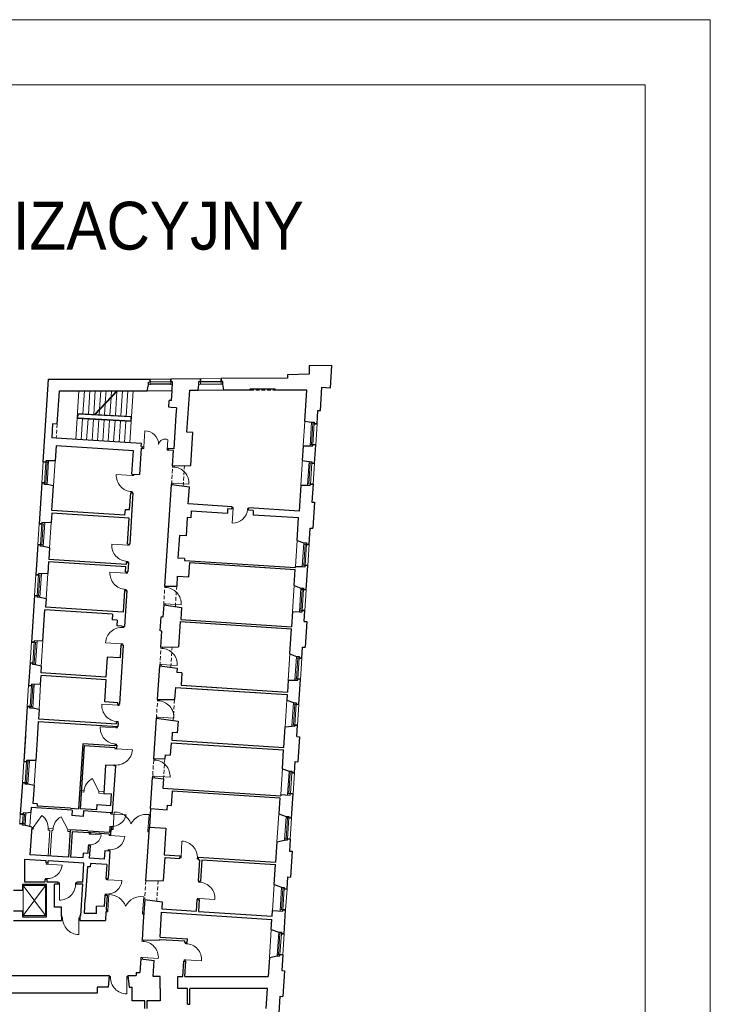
# Model space of a CAD drawing. Header units: centimetres. Extents: x 690840 to 714026, y 27673 to 40762.
# Tile 56 of 162: x 700027 to 700212, y 32483 to 32747. Entities that reach past the tile are written whole.
import ezdxf

# ---------------------------------------------------------------- set-up
doc = ezdxf.new("R2010")
doc.units = ezdxf.units.CM
doc.linetypes.add('DASHED', pattern=[19.05, 12.7, -6.35])
for name, color, linetype, lineweight in [('Drzwi i okna', 51, 'Continuous', 9), ('Opis', 102, 'Continuous', 9), ('Przekrojowa', 253, 'Continuous', 25), ('Ramka', 255, 'Continuous', 9), ('Widokowa', 140, 'Continuous', 9)]:
    doc.layers.add(name, color=color, linetype=linetype, lineweight=lineweight)
doc.layers.add('Obrys powierzchni', color=50, linetype='Continuous', lineweight=9, plot=False)
doc.styles.add('ARIELCE', font='arial.ttf', dxfattribs={"width": 0.9})

# ---------------------------------------------------------------- blocks, each defined once
blk = doc.blocks.new('zw$2918')
at = {"layer": 'Drzwi i okna', "color": 0}
for p, q in [((3569.7, -430.1), (3574.6, -344.7)), ((3695.7, -447.3), (3698.8, -392.9)), ((3569.1, -439.1), (3562.6, -438.7)), ((3569.7, -430.1), (3563.1, -429.7)), ((3569.7, -430.1), (3569.1, -439.1)), ((3696.2, -438.3), (3695.7, -447.3)), ((3695.7, -447.3), (3702.3, -447.7)), ((3696.2, -438.3), (3702.8, -438.7)), ((3507.5, -583.5), (3422.1, -578)), ((3507.9, -576.5), (3507.5, -583.5)), ((3515.4, -584), (3515.9, -576.8)), ((3723.9, -538.3), (3724.4, -531.7)), ((3732.9, -538.9), (3723.9, -538.3)), ((3731.9, -538.8), (3732.4, -531.6)), ((3731.9, -538.8), (3731.9, -538.8)), ((3506.5, -583.4), (3515.4, -584)), ((3718.3, -625), (3717.9, -631.5)), ((3727.3, -625.6), (3718.3, -625)), ((3725.9, -632.7), (3726.3, -625.6)), ((3726.3, -625.6), (3811.7, -631)), ((3500.9, -670.1), (3509.9, -670.7)), ((3501.9, -670.2), (3501.5, -676.2)), ((3509.9, -670.7), (3509.5, -676.4)), ((4042.2, -762.9), (4048.6, -763.3)), ((4049.1, -755.3), (4042.6, -754.9)), ((4048.9, -758.8), (4044, -838.7)), ((4048.6, -764.3), (4049.1, -755.3)), ((4125.3, -769), (4125.9, -760)), ((4125.4, -768), (4132, -768.4)), ((4125.9, -760), (4132.5, -760.4)), ((3483.3, -957.6), (3398, -952.1)), ((3482.3, -957.6), (3491.3, -958.1)), ((3483.8, -950.6), (3483.3, -957.6)), ((3491.3, -958.1), (3491.8, -950.9)), ((3476.7, -1044.3), (3485.7, -1044.9)), ((3477.7, -1044.3), (3477.3, -1050.3)), ((3485.7, -1044.9), (3485.3, -1050.6)), ((3473.5, -1107.4), (3388.1, -1101.9)), ((3472.5, -1107.3), (3481.4, -1107.9)), ((3473.9, -1100.4), (3473.5, -1107.4)), ((3481.4, -1107.9), (3481.9, -1100.7)), ((3466.9, -1194), (3475.9, -1194.6)), ((3467.9, -1194.1), (3467.5, -1200.1)), ((3475.9, -1194.6), (3475.5, -1200.3)), ((3682.3, -1184), (3682.7, -1177.4)), ((3691.2, -1184.6), (3682.3, -1184)), ((3690.2, -1184.5), (3690.7, -1177.3)), ((3690.2, -1184.5), (3690.2, -1184.5)), ((3676.7, -1270.7), (3676.3, -1277.2)), ((3685.7, -1271.3), (3676.7, -1270.7)), ((3684.2, -1278.3), (3684.7, -1271.2)), ((3684.7, -1271.2), (3770, -1276.7)), ((3454.2, -1398.8), (3463.2, -1399.3)), ((3455.2, -1398.8), (3455.6, -1392.8)), ((3463.2, -1399.3), (3463.6, -1393.3)), ((3449.9, -1485.6), (3364.5, -1480.3)), ((3448.9, -1485.5), (3457.8, -1486.1)), ((3449.4, -1492.6), (3449.9, -1485.6)), ((3457.8, -1486.1), (3457.4, -1493.1)), ((3661.2, -1510.3), (3661.7, -1503.7)), ((3670.2, -1510.9), (3661.2, -1510.3)), ((3669.2, -1510.8), (3669.6, -1504.2)), ((3669.2, -1510.8), (3669.2, -1510.8)), ((3669.6, -1504.2), (3669.6, -1504.2)), ((3655.6, -1597), (3655.2, -1603.5)), ((3664.6, -1597.6), (3655.6, -1597)), ((3663.2, -1604), (3663.6, -1597.5)), ((3663.6, -1597.5), (3748.9, -1603)), ((3642.9, -1791.7), (3643.5, -1785.1)), ((3651.9, -1792.3), (3642.9, -1791.7)), ((3650.9, -1792.2), (3651.4, -1785)), ((3650.9, -1792.2), (3650.9, -1792.2)), ((3651.3, -1785.6), (3651.3, -1785.6)), ((3430.1, -1816), (3344.8, -1810.6)), ((3429.1, -1816), (3438.1, -1816.6)), ((3430.5, -1809), (3430.1, -1816)), ((3438.1, -1816.6), (3438.5, -1809.5)), ((3637.4, -1878.4), (3637, -1884.9)), ((3646.4, -1879), (3637.4, -1878.4)), ((3644.9, -1886), (3645.4, -1879)), ((3645.4, -1879), (3730.7, -1884.4)), ((3421.3, -1936.7), (3336, -1931.2)), ((3420.3, -1936.7), (3429.3, -1937.3)), ((3421.8, -1929.7), (3421.3, -1936.7)), ((3423.5, -1902.7), (3432.5, -1903.3)), ((3424.5, -1902.8), (3424.1, -1908.8)), ((3429.3, -1937.3), (3429.7, -1930.2)), ((3432.5, -1903.3), (3432.1, -1909.3)), ((3414.7, -2023.4), (3423.7, -2024)), ((3415.1, -2048.8), (3415.3, -2044.5)), ((3424, -2049.4), (3415.1, -2048.8)), ((3415.7, -2023.5), (3415.3, -2029.5)), ((3423.3, -2045.1), (3423, -2049.3)), ((3423, -2049.3), (3508.4, -2054.9)), ((3423.7, -2024), (3423.3, -2030)), ((3622.6, -2109.1), (3623, -2102.5)), ((3631.6, -2109.6), (3622.6, -2109.1)), ((3630.6, -2109.6), (3631, -2103)), ((3630.6, -2109.6), (3630.6, -2109.5)), ((3631, -2103), (3631, -2103)), ((3409.4, -2135.5), (3409.1, -2139.3)), ((3418.4, -2136.1), (3409.4, -2135.5)), ((3417.4, -2136), (3417.1, -2139.9)), ((3617, -2195.8), (3616.6, -2202.3)), ((3626, -2196.4), (3617, -2195.8)), ((3624.6, -2202.8), (3625, -2196.3)), ((3625, -2196.3), (3710.3, -2201.8)), ((3390.5, -2398.4), (3390.9, -2391.8)), ((3399.6, -2399), (3390.6, -2398.4)), ((3395, -2398.7), (3474.8, -2403.8)), ((3399.5, -2399), (3399.9, -2392.4)), ((3405.2, -2473.6), (3411.2, -2388.3)), ((3591.8, -2486.9), (3598, -2401.6)), ((3387.1, -2464.9), (3386.7, -2471.4)), ((3396.1, -2465.5), (3387.1, -2464.9)), ((3395.7, -2472), (3396.1, -2465.5)), ((3398.7, -2473.2), (3405.2, -2473.6)), ((3405.3, -2472.6), (3404.7, -2481.6)), ((3276.3, -2506.3), (3276.7, -2499.7)), ((3285.3, -2506.8), (3276.3, -2506.3)), ((3276.3, -2506.3), (3340.7, -2510.4)), ((3285.3, -2506.8), (3285.7, -2500.3)), ((3383.1, -2513.1), (3383.5, -2506.6)), ((3392.1, -2513.7), (3383.2, -2513.2)), ((3387.6, -2513.4), (3467.4, -2518.6)), ((3392.1, -2513.7), (3392.5, -2507.1)), ((3404.7, -2481.6), (3398.2, -2481.2)), ((3591.8, -2485.9), (3591.2, -2494.9)), ((3591.2, -2494.9), (3597.7, -2495.4)), ((3598.2, -2487.4), (3591.8, -2486.9)), ((3272.7, -2563.1), (3272.2, -2569.5)), ((3281.6, -2563.6), (3272.7, -2563.1)), ((3281.2, -2570.1), (3281.6, -2563.6)), ((3769.9, -2629.7), (3773.5, -2544.3)), ((3378.2, -2589.9), (3377.7, -2596.4)), ((3387.1, -2590.5), (3378.2, -2589.9)), ((3386.7, -2597), (3387.1, -2590.5)), ((3769.7, -2634.2), (3763.1, -2633.9)), ((3770.1, -2626.3), (3763.5, -2625.9)), ((3770.2, -2625.3), (3769.7, -2634.2)), ((3857, -2629.9), (3856.5, -2638.9)), ((3856.5, -2638.9), (3863, -2639.3)), ((3863.4, -2631.3), (3856.9, -2630.9)), ((3046.8, -2667.4), (3047.3, -2660.8)), ((3055.9, -2667.9), (3046.9, -2667.4)), ((3051.3, -2667.7), (3131.2, -2672.8)), ((3055.8, -2667.9), (3056.2, -2661.4)), ((3041.9, -2744.1), (3041.5, -2750.6)), ((3050.9, -2744.7), (3041.9, -2744.1)), ((3050.5, -2751.2), (3050.9, -2744.7)), ((3367.7, -2750.6), (3368.1, -2744.1)), ((3376.7, -2751.2), (3377.1, -2744.6)), ((3116.9, -2767.6), (3110.4, -2767.5)), ((3110.4, -2775.5), (3116.9, -2775.6)), ((3116.9, -2775.6), (3116.7, -2861.1)), ((3116.9, -2776.6), (3116.9, -2767.6)), ((3203.8, -2776.7), (3203.8, -2767.7)), ((3203.8, -2767.7), (3210.4, -2767.7)), ((3203.8, -2775.7), (3210.4, -2775.7)), ((3376.7, -2751.2), (3367.7, -2750.6)), ((3372.2, -2750.9), (3452, -2756.1)), ((3863.3, -2763.9), (3863.8, -2757.2)), ((3872.3, -2764.5), (3863.3, -2763.9)), ((3871.3, -2764.4), (3871.7, -2757.7)), ((3362.7, -2827.4), (3362.3, -2833.9)), ((3371.7, -2828), (3362.7, -2827.4)), ((3371.3, -2834.5), (3371.7, -2828)), ((3376.8, -2915.7), (3382.7, -2830.4)), ((3563.4, -2927.7), (3569, -2842.4)), ((3857.8, -2850.7), (3857.4, -2857.1)), ((3866.8, -2851.2), (3857.8, -2850.7)), ((3865.3, -2857.6), (3865.7, -2851.2)), ((3865.7, -2851.2), (3951.1, -2856.6)), ((3134.3, -2954.4), (3128.8, -2954.3)), ((3134.2, -2963.4), (3134.3, -2954.4)), ((3221.1, -2964.2), (3221.2, -2955.2)), ((3221.2, -2955.2), (3227.9, -2955.2)), ((3376.2, -2923.6), (3369.7, -2923.2)), ((3370.2, -2915.3), (3376.7, -2915.7)), ((3376.8, -2914.7), (3376.2, -2923.6)), ((3563.4, -2926.7), (3562.8, -2935.7)), ((3562.8, -2935.7), (3569.3, -2936.1)), ((3569.9, -2928.2), (3563.4, -2927.7)), ((3134.2, -2962.4), (3128.8, -2962.3)), ((3221.2, -2959.2), (3220.4, -3044.7)), ((3227.4, -2963.2), (3221.2, -2963.2)), ((3559.9, -3081.2), (3560.3, -3074.6)), ((3568.8, -3081.8), (3559.9, -3081.2)), ((3567.8, -3081.8), (3568.3, -3075.1)), ((3792, -3093.7), (3792.4, -3087)), ((3800.9, -3094.3), (3792, -3093.7)), ((3800, -3094.2), (3800.4, -3087.5)), ((3554.3, -3168), (3553.9, -3174.5)), ((3563.3, -3168.6), (3554.3, -3168)), ((3561.8, -3175), (3562.3, -3168.5)), ((3562.3, -3168.5), (3647.6, -3174)), ((3786.4, -3180.5), (3786, -3186.9)), ((3795.4, -3181), (3786.4, -3180.5)), ((3794, -3187.4), (3794.4, -3181)), ((3794.4, -3181), (3879.7, -3186.4)), ((3391.1, -3269.2), (3384, -3269.2)), ((3391.1, -3278.2), (3391.1, -3269.2)), ((3478, -3278), (3478, -3269)), ((3478, -3269), (3485, -3269)), ((3391.1, -3277.2), (3383.2, -3277.2)), ((3485.8, -3277), (3478, -3277)), ((3478, -3277), (3478.2, -3362.5))]:
    blk.add_line(p, q, dxfattribs=at)
at = {"layer": 'Drzwi i okna', "color": 0, "ltscale": 1.6}
for p, q in [((3329.2, -2277.6), (3294.8, -2209.1)), ((2976.8, -2470.3), (3022.7, -2406.9)), ((3163, -2482.3), (3125.6, -2413.6))]:
    blk.add_line(p, q, dxfattribs=at)
for centre, radius, start, end in [((3576.9, -416.8), 72.1, 359.2141, 91.852), ((3682.4, -422.3), 33.7, 60.7354, 172.2871), ((3508.7, -583.7), 86.7, 176.193, 267.8036), ((3725.1, -625.3), 86.7, 356.2036, 87.8142), ((3484.5, -957.9), 86.7, 176.193, 267.8036), ((3474.7, -1107.6), 86.7, 176.193, 267.8036), ((3683.4, -1271), 86.7, 356.2036, 87.8142), ((3451.1, -1485.5), 86.7, 84.979, 176.5896), ((3662.4, -1597.3), 86.7, 356.2036, 87.8142), ((3644.1, -1878.7), 86.7, 356.2036, 87.8142), ((3431.3, -1816.3), 86.7, 176.193, 267.8036), ((3422.5, -1937), 86.7, 176.193, 267.8036), ((3421.8, -2049.4), 86.7, 264.7676, 356.3783), ((3623.8, -2196), 86.7, 356.2036, 87.8142), ((3326.4, -2279.7), 77.4, 114.1138, 177.9529), ((2975.9, -2472.7), 80.7, 354.5264, 54.6033), ((3163.5, -2484.8), 80.7, 117.9982, 178.0752), ((3399, -2388.1), 77.4, 264.5446, 348.3084), ((3410.9, -2483.8), 95.4, 20.051, 89.8558), ((3584.7, -2496.1), 95.4, 81.999, 151.8038), ((3283.1, -2505.9), 57.8, 264.0905, 355.5263), ((3770.1, -2631), 86.7, 356.1135, 87.7241), ((3117.1, -2774.3), 86.7, 269.771, 1.3816), ((3864.5, -2850.9), 86.7, 356.2036, 87.8142), ((3382.5, -2925.8), 95.4, 20.4286, 90.2334), ((3556.3, -2937), 95.4, 82.3767, 152.1814), ((3221, -2957.9), 86.7, 177.9873, 269.5979), ((3561, -3168.2), 86.7, 356.2036, 87.8142), ((3793.2, -3180.7), 86.7, 356.2036, 87.8142), ((3477.8, -3275.8), 86.7, 178.61, 270.2206)]:
    blk.add_arc(centre, radius, start, end, dxfattribs=at)
at = {"layer": 'Drzwi i okna', "color": 0}
for centre, radius, start, end in [((3505.8, -661.7), 78.2, 84.6681, 87.9667), ((4047.9, -761), 77.8, 267.1102, 356.4843), ((4126.8, -764.7), 78.2, 174.843, 178.1416), ((3481.7, -1035.8), 78.2, 84.6681, 87.9667), ((3471.9, -1185.6), 78.2, 84.6681, 87.9667), ((3458.1, -1407.8), 78.2, 264.816, 268.1145), ((3428.5, -1894.2), 78.2, 84.6681, 87.9667), ((3419.7, -2014.9), 78.2, 84.6681, 87.9667), ((3414.5, -2127.1), 78.2, 84.6046, 87.9032), ((3482.9, -2482.5), 78.2, 174.3635, 177.6621), ((3389.8, -2512.7), 77.8, 266.3349, 355.7089), ((3513.6, -2484.6), 78.2, 354.1927, 357.4913), ((3283.2, -2485.4), 78.2, 264.6739, 267.9724), ((3388.7, -2512.3), 78.2, 264.6779, 267.9764), ((3778.7, -2630.1), 78.2, 355.2588, 358.5574), ((3053.6, -2667), 77.8, 266.3349, 355.7089), ((3052.5, -2666.5), 78.2, 264.6779, 267.9764), ((3195, -2772.3), 78.2, 178.2461, 181.5447), ((3374.4, -2750.2), 77.8, 266.3349, 355.7089), ((3373.3, -2749.8), 78.2, 264.6779, 267.9764), ((3454.5, -2924), 78.2, 174.7412, 178.0397), ((3485.2, -2926), 78.2, 354.5703, 357.8689), ((3143.1, -2959), 78.2, 357.8242, 1.1228), ((3399.9, -3273.7), 78.2, 358.4469, 1.7455)]:
    blk.add_arc(centre, radius, start, end, dxfattribs=at)
at = {"layer": 'Przekrojowa', "color": 0, "ltscale": 1.6}
for p, q in [((4577.8, 6.7), (4456.8, 3.7)), ((4456.8, 3.7), (4456.8, -41.3)), ((4570.1, -113.3), (4577.8, 6.7)), ((4456.8, -41.3), (4340.8, -44.1)), ((4340.8, -44.1), (4340.8, -62.1)), ((3029.2, -511.4), (3057.8, -68.3)), ((3057.8, -68.3), (3602.8, -67.7)), ((3587.4, -129.3), (3595.3, -97.5)), ((3872.8, -65.6), (3714.8, -66.8)), ((3861.6, -127.2), (3865.2, -95.4)), ((4340.8, -62.1), (3984.8, -64.7)), ((3999.3, -127.1), (3993.3, -94.3)), ((3105.4, -308.9), (3116.9, -130)), ((3116.9, -130), (3587.4, -129.3)), ((3718.4, -181.8), (3721.8, -129.5)), ((3801.1, -351.3), (3815.6, -127.2)), ((3815.6, -127.2), (3861.6, -127.2)), ((4139.3, -127), (3999.3, -127.1)), ((4139.3, -118.9), (4274.3, -118.8)), ((4139.3, -127), (4139.3, -118.9)), ((4274.3, -126.9), (4274.3, -118.8)), ((4443.9, -126.8), (4274.3, -126.9)), ((4433.2, -292.7), (4443.9, -126.8)), ((4517.1, -236.2), (4525.2, -110.4)), ((4525.2, -110.4), (4570.1, -113.3)), ((3703, -217.9), (3705.4, -181)), ((3718.4, -181.8), (3705.4, -181)), ((3716, -218.7), (3703, -217.9)), ((3744.4, -220.6), (3716, -218.7)), ((3741.8, -260.9), (3730.3, -440.5)), ((3744.4, -220.6), (3741.8, -260.9)), ((4498.5, -307.1), (4503.1, -235.3)), ((4503.1, -235.3), (4517.1, -236.2)), ((3080.4, -307.2), (3075.6, -382.1)), ((3105.4, -308.9), (3080.4, -307.2)), ((4433.2, -292.7), (4469.3, -297.5)), ((3833.1, -353.4), (3801.1, -351.3)), ((3821.6, -530.6), (3833.1, -353.4)), ((3100.5, -383.7), (3075.6, -382.1)), ((3556.6, -413.2), (3100.5, -383.7)), ((3555.6, -429.2), (3556.6, -413.2)), ((4484.8, -518.7), (4491.3, -418.9)), ((3099, -424.8), (3093.8, -504.8)), ((3514.1, -451.6), (3099, -424.8)), ((3506, -576.3), (3514.1, -451.6)), ((3555, -438.2), (3546, -578.9)), ((3555, -438.2), (3562.6, -438.7)), ((3555.6, -429.2), (3563.1, -429.7)), ((3562.6, -438.7), (3563.1, -429.7)), ((3702.3, -447.7), (3702.8, -438.7)), ((3729.7, -449.5), (3702.3, -447.7)), ((3730.3, -440.5), (3702.8, -438.7)), ((3724.4, -531.7), (3729.7, -449.5)), ((4424.8, -424.2), (4419.6, -504.3)), ((4424.8, -424), (4461.1, -424.7)), ((3093.8, -504.8), (3059.4, -505.5)), ((4419.6, -504.3), (4455.6, -509)), ((3506, -576.3), (3546, -578.9)), ((3724.4, -531.7), (3821.6, -530.6)), ((3022, -623.1), (3007.9, -842.7)), ((3085.1, -640), (3051.2, -632.8)), ((3682.7, -1177.4), (3717.9, -631.5)), ((3717.9, -631.5), (3814.2, -645.2)), ((4477.6, -630.5), (4471.4, -726.3)), ((3076.5, -772.1), (3085.1, -640)), ((3493.7, -766.9), (3499.6, -676.1)), ((3511.6, -676.9), (3493.9, -951.3)), ((3499.6, -676.1), (3511.6, -676.9)), ((3808.4, -736.6), (3814.2, -645.2)), ((4411.1, -635.7), (4402.1, -774.6)), ((4411.1, -635.5), (4447.4, -636.3)), ((4042.9, -751.6), (3808.4, -736.6)), ((4471.4, -726.3), (4485.4, -727.2)), ((4485.4, -727.2), (4476.4, -866.3)), ((3075.6, -786), (3072.4, -836.1)), ((3490.8, -812.8), (3075.6, -786)), ((3468.7, -797.4), (3076.5, -772.1)), ((3468.7, -797.4), (3470.8, -765.5)), ((3470.8, -765.5), (3493.7, -766.9)), ((3824.1, -772.7), (3821.6, -810.6)), ((3824.1, -772.7), (4017.7, -785.1)), ((4019.1, -763.1), (4017.7, -785.1)), ((4042, -764.6), (4019.1, -763.1)), ((4042, -764.6), (4042.9, -751.6)), ((4131.9, -770.3), (4132.7, -757.4)), ((4156.8, -771.9), (4131.9, -770.3)), ((4156.8, -771.9), (4131.9, -770.3)), ((4402.1, -774.6), (4132.7, -757.4)), ((4156.8, -771.9), (4155.4, -793.9)), ((3072.4, -836.1), (3038.1, -836.8)), ((3481.9, -950.6), (3490.8, -812.8)), ((3802.7, -809.4), (3796.4, -907.2)), ((3821.6, -810.6), (3802.7, -809.4)), ((4155.4, -793.9), (4399.9, -809.5)), ((4392, -931.6), (4399.9, -809.5)), ((4456.7, -954.2), (4462.5, -865.4)), ((4462.5, -865.4), (4476.4, -866.3)), ((3760.4, -904.9), (3752.6, -1026.6)), ((3796.4, -907.2), (3760.4, -904.9)), ((4392, -931.6), (4427.5, -944.6)), ((3000.7, -954.5), (2990.2, -1116.1)), ((3063.7, -971.3), (3029.9, -964.1)), ((3063.7, -971.3), (3059.7, -1033.5)), ((3481.9, -950.6), (3493.9, -951.3)), ((3058.8, -1047.5), (3054.8, -1109.5)), ((3473.9, -1074.3), (3058.8, -1047.5)), ((3474.8, -1060.3), (3059.7, -1033.5)), ((3475.5, -1050.3), (3474.8, -1060.3)), ((3475.5, -1050.3), (3487.4, -1051.1)), ((3487.4, -1051.1), (3484.2, -1101)), ((3788.5, -1028.9), (3752.6, -1026.6)), ((3788.5, -1028.9), (3787.9, -1038.9)), ((3787.9, -1038.9), (4382.6, -1077)), ((3811.2, -1127.4), (3816.2, -1050.6)), ((3816.2, -1050.6), (4382, -1087.1)), ((3816.2, -1050.6), (4382, -1087.1)), ((3841.1, -1052.2), (4382, -1087.1)), ((3841.1, -1052.2), (4382, -1087.1)), ((3472.2, -1100.2), (3473.9, -1074.3)), ((3472.2, -1100.2), (3484.2, -1101)), ((4376.4, -1174.1), (4382, -1087.1)), ((4382.6, -1077), (4383, -1071.3)), ((4383, -1071.1), (4419.3, -1071.8)), ((4441.1, -1196.7), (4449.5, -1066)), ((3054.8, -1109.5), (3020.4, -1110.3)), ((3749.3, -1123.4), (3745.9, -1176.6)), ((3749.3, -1123.4), (3811.2, -1127.4)), ((3465.8, -1200), (3458.3, -1315.8)), ((3477.8, -1200.8), (3465.4, -1393.4)), ((3465.8, -1200), (3477.8, -1200.8)), ((3682.7, -1177.4), (3745.9, -1176.6)), ((4376.4, -1174.1), (4411.9, -1187.1)), ((2983, -1227.9), (2966.9, -1477.4)), ((3046.1, -1244.7), (3012.2, -1237.6)), ((3046.1, -1244.7), (3043.2, -1289)), ((3028.5, -1470.8), (3039.3, -1304.8)), ((3401.4, -1328.2), (3039.3, -1304.8)), ((3458.3, -1315.8), (3043.2, -1289)), ((3676.3, -1277.2), (3672, -1343)), ((3676.3, -1277.2), (3771.6, -1290.7)), ((3771.6, -1290.7), (3767.4, -1356)), ((4367.4, -1313.8), (4362.2, -1394.4)), ((4367.4, -1313.6), (4403.7, -1314.3)), ((4430.1, -1366.4), (4433.9, -1308.5)), ((3401.4, -1328.2), (3399.5, -1358.1)), ((3427.4, -1359.9), (3399.5, -1358.1)), ((3427.4, -1359.9), (3425.5, -1389.8)), ((3658.2, -1417.3), (3663, -1342.5)), ((3672, -1343), (3663, -1342.5)), ((3764.6, -1367.5), (3755.9, -1502.6)), ((3764.6, -1367.5), (4361.4, -1406)), ((3767.4, -1356), (4362.2, -1394.4)), ((3820.5, -1371.1), (4361.4, -1406)), ((4430.1, -1366.4), (4444.1, -1367.3)), ((4444.1, -1367.3), (4435.3, -1504.5)), ((3453.4, -1391.6), (3425.5, -1389.8)), ((3453.4, -1392.6), (3453.4, -1391.6)), ((3453.4, -1392.6), (3465.4, -1393.4)), ((3667.2, -1417.9), (3658.2, -1417.3)), ((3661.7, -1503.7), (3667.2, -1417.9)), ((4352.7, -1540.8), (4361.4, -1406)), ((3028.5, -1470.8), (2997.1, -1471.5)), ((3458.9, -1493.2), (3438.5, -1809.5)), ((3446.9, -1492.4), (3442.4, -1562.3)), ((3446.9, -1492.4), (3458.9, -1493.2)), ((3661.7, -1503.7), (3755.9, -1502.6)), ((4417.4, -1563.4), (4421.3, -1503.6)), ((4421.3, -1503.6), (4435.3, -1504.5)), ((3372.6, -1557.8), (3365.7, -1664.6)), ((3442.4, -1562.3), (3372.6, -1557.8)), ((4352.7, -1540.8), (4388.2, -1553.8)), ((2959.7, -1589.1), (2951.9, -1709.9)), ((3019.8, -1605.3), (2988.9, -1598.8)), ((3019.8, -1605.3), (3017.4, -1642.1)), ((3643.5, -1785.1), (3655.2, -1603.5)), ((3655.2, -1603.5), (3748.6, -1616.7)), ((3748.6, -1616.7), (3747, -1640.5)), ((3016.5, -1703.3), (3019.5, -1656.2)), ((3365.7, -1664.6), (3017.4, -1642.1)), ((3367.8, -1678.7), (3019.5, -1656.2)), ((3360.1, -1798.2), (3367.8, -1678.7)), ((3774, -1642.2), (3747, -1640.5)), ((3774, -1642.2), (3769.7, -1708.5)), ((4343.7, -1680.4), (4339.5, -1745.3)), ((4343.7, -1680.3), (4380, -1681)), ((4401.5, -1809.9), (4410.2, -1675.2)), ((3016.5, -1703.3), (2982.1, -1704)), ((3738.9, -1720.1), (3734.8, -1784)), ((3738.9, -1720.1), (4338.6, -1758.9)), ((3769.7, -1708.5), (4339.5, -1745.3)), ((3769.7, -1708.5), (4339.5, -1745.3)), ((3797.8, -1723.9), (4338.6, -1758.9)), ((3798.6, -1710.4), (4339.5, -1745.3)), ((3798.6, -1710.4), (4339.5, -1745.3)), ((3643.4, -1785.1), (3734.8, -1784)), ((4338.6, -1758.9), (4336.8, -1788.2)), ((4336.8, -1788.2), (4372.3, -1801.2)), ((2944.7, -1821.6), (2925.6, -2118)), ((3007.7, -1838.5), (2973.9, -1831.3)), ((3007.7, -1838.5), (3004.5, -1888.8)), ((3429.9, -1802.7), (3360.1, -1798.2)), ((3429.5, -1809), (3429.9, -1802.7)), ((3429.5, -1809), (3438.5, -1809.5)), ((3004.5, -1888.8), (3422.6, -1915.7)), ((3623, -2102.5), (3637, -1884.9)), ((3637, -1884.9), (3753.3, -1901.4)), ((3003.6, -1902.7), (2997.4, -1998.2)), ((3003.6, -1902.7), (3430.7, -1930.3)), ((3422.6, -1915.7), (3423.1, -1908.8)), ((3423.1, -1908.8), (3432.1, -1909.3)), ((3432.1, -1909.3), (3430.7, -1930.3)), ((3753.3, -1901.4), (3749.2, -1964.3)), ((4320.4, -2041.7), (4327.5, -1931.1)), ((4327.5, -1931.1), (4364.1, -1928.5)), ((4378.8, -1929.5), (4364.1, -1928.5)), ((4390.3, -1983.6), (4394.2, -1922.7)), ((2934.4, -1981.3), (2925.6, -2118)), ((2997.4, -1998.2), (2990.1, -2111.4)), ((3722.3, -1962.5), (3719.6, -2002.9)), ((3719.6, -2002.9), (4320.4, -2041.7)), ((3749.2, -1964.3), (3722.3, -1962.5)), ((4390.3, -1983.6), (4404.3, -1984.5)), ((4404.3, -1984.5), (4395.6, -2118.6)), ((3242.4, -2022.4), (3219.9, -2370.6)), ((3250.6, -2033.9), (3228.7, -2371.2)), ((3415, -2033.5), (3242.4, -2022.4)), ((3414.3, -2044.5), (3250.6, -2033.9)), ((3414.3, -2044.5), (3423.3, -2045.1)), ((3415.2, -2029.5), (3415, -2033.5)), ((3415.2, -2029.5), (3424.3, -2030.1)), ((3424.3, -2030.1), (3423.3, -2045.1)), ((3715.8, -2016.3), (3711.4, -2084.1)), ((3715.8, -2016.3), (4319.5, -2055.2)), ((4313, -2155.9), (4319.5, -2055.2)), ((2990.1, -2111.4), (2955.8, -2112.2)), ((3623, -2102.5), (3682.2, -2101.8)), ((3683.4, -2082.3), (3682.2, -2101.8)), ((3683.4, -2082.3), (3711.4, -2084.1)), ((3364.3, -2136.4), (3354.5, -2288.2)), ((3408.1, -2139.3), (3364.3, -2136.4)), ((3417.1, -2139.9), (3400.8, -2392.4)), ((3408.1, -2139.3), (3417.2, -2139.9)), ((4313, -2155.9), (4348.5, -2168.9)), ((4377.7, -2178.6), (4381.7, -2117.7)), ((4381.7, -2117.7), (4395.6, -2118.6)), ((3605.8, -2369.9), (3616.6, -2202.3)), ((3616.6, -2202.3), (3675.2, -2210.6)), ((3675.2, -2210.6), (3672, -2260)), ((2918.4, -2229.8), (2907.4, -2399.4)), ((2981.4, -2246.6), (2947.6, -2239.5)), ((2981.4, -2246.6), (2975.2, -2342.8)), ((3672, -2260), (4303.7, -2300.7)), ((3354.5, -2288.2), (3396.2, -2290.9)), ((3392.2, -2352.8), (3396.2, -2290.9)), ((3718.1, -2353.1), (3723.1, -2275.3)), ((3723.1, -2275.3), (4298.9, -2312.4)), ((4298.9, -2312.4), (4293.5, -2397)), ((4304.1, -2293.9), (4303.7, -2300.7)), ((4362.1, -2421.1), (4370.5, -2290.4)), ((2964.8, -2364.3), (2963.1, -2390.5)), ((3186.3, -2378.6), (2964.8, -2364.3)), ((2998.2, -2344.3), (2975.2, -2342.8)), ((2998.2, -2344.3), (2997.4, -2356.3)), ((3177.2, -2367.9), (2997.4, -2356.3)), ((3177.2, -2367.9), (3219.9, -2370.6)), ((3315.7, -2376.8), (3228.7, -2371.2)), ((3317.6, -2348), (3315.7, -2376.8)), ((3317.6, -2348), (3392.2, -2352.8)), ((3605.8, -2369.9), (3694.6, -2375.6)), ((3694.6, -2375.6), (3696.1, -2351.7)), ((3696.1, -2351.7), (3718.1, -2353.1)), ((2963.1, -2390.5), (2937.6, -2393.6)), ((3186.3, -2378.6), (3184.4, -2407.5)), ((3244.3, -2411.4), (3184.4, -2407.5)), ((3246.1, -2382.5), (3244.3, -2411.4)), ((3391.8, -2391.9), (3246.1, -2382.5)), ((3400.8, -2392.4), (3391.8, -2391.9)), ((4293.5, -2397), (4332.9, -2411.4)), ((2904.2, -2449.8), (2903.8, -2455.3)), ((2968.8, -2468.8), (2932.2, -2459.4)), ((2968.8, -2468.8), (2959.2, -2617.5)), ((3386.7, -2471.4), (3385.1, -2496.6)), ((3386.7, -2471.4), (3398.8, -2472.2)), ((3393.4, -2507.2), (3395.1, -2481)), ((3395.1, -2481), (3398.2, -2481.2)), ((3398.2, -2481.2), (3398.8, -2472.2)), ((3580.8, -2757.1), (3599.3, -2469.7)), ((3599.3, -2469.7), (3688.2, -2475.4)), ((3688.2, -2475.4), (3678.9, -2618.1)), ((3174.5, -2483.1), (3165, -2630.7)), ((3270.3, -2489.2), (3174.5, -2483.1)), ((3184.9, -2493.7), (3176.2, -2629.5)), ((3275.7, -2499.6), (3184.9, -2493.7)), ((3270.3, -2489.2), (3385.1, -2496.6)), ((3285.7, -2500.3), (3275.7, -2499.6)), ((3381.5, -2506.4), (3285.7, -2500.3)), ((3381.5, -2506.4), (3393.4, -2507.2)), ((4354.9, -2532.9), (4350.7, -2597.7)), ((3271.2, -2569.5), (3268.6, -2610.4)), ((3281.2, -2570.1), (3271.2, -2569.5)), ((3281.2, -2570.1), (3277, -2636)), ((4283.7, -2548.6), (4276.7, -2656.7)), ((4283.7, -2548.6), (4324.7, -2538.7)), ((4339.5, -2539.7), (4324.7, -2538.7)), ((3165, -2630.7), (2959.2, -2617.5)), ((3242, -2633.7), (3176.2, -2629.5)), ((3243.6, -2608.8), (3242, -2633.7)), ((3268.6, -2610.4), (3243.6, -2608.8)), ((3356.8, -2641.1), (3277, -2636)), ((3359.8, -2595.2), (3356.8, -2641.1)), ((3359.8, -2595.2), (3387.6, -2597)), ((3387.6, -2597), (3378.1, -2744.7)), ((3676.1, -2756), (3684.1, -2632.1)), ((3678.9, -2618.1), (3763.8, -2623.6)), ((3684.1, -2632.1), (3762.9, -2637.2)), ((3762.9, -2637.2), (3763.8, -2623.6)), ((3862.8, -2643.6), (3863.6, -2630.1)), ((3863.6, -2630.1), (4276.7, -2656.7)), ((4350.7, -2597.7), (4364.7, -2598.6)), ((4364.7, -2598.6), (4355.8, -2736.8)), ((3046.9, -2649.8), (2930.1, -2642.2)), ((2930.1, -2642.2), (2930.1, -2763.2)), ((3046.3, -2660.7), (3046.9, -2649.8)), ((3056.2, -2661.4), (3046.3, -2660.7)), ((3056.2, -2661.4), (3056.8, -2650.4)), ((3247.5, -2662.7), (3056.8, -2650.4)), ((3241.8, -2763.5), (3247.5, -2662.7)), ((3267, -2681.4), (3255.7, -2856.1)), ((3281.9, -2682.4), (3267, -2681.4)), ((3283.1, -2664.4), (3281.9, -2682.4)), ((3370.9, -2670.1), (3283.1, -2664.4)), ((3370.9, -2670.1), (3366.3, -2743.9)), ((3868.7, -2644), (3861.4, -2757.1)), ((3862.8, -2643.6), (3868.7, -2644)), ((3880.7, -2644.8), (3873.4, -2757.9)), ((3880.7, -2644.8), (4275.8, -2670.3)), ((4269, -2776.7), (4275.8, -2670.3)), ((3366.3, -2743.9), (3378.1, -2744.7)), ((4337.6, -2800.8), (4341.8, -2735.9)), ((4341.8, -2735.9), (4355.8, -2736.8)), ((3048.6, -2777), (2918.9, -2777)), ((2918.9, -2777), (2918.9, -2808.1)), ((2930.1, -2763.2), (3040.5, -2763.2)), ((3040.5, -2763.2), (3040.8, -2758.7)), ((3040.8, -2758.7), (3041.2, -2750.4)), ((3051.2, -2751), (3041.2, -2750.4)), ((3048.6, -2949.8), (3048.6, -2777)), ((3050.5, -2763.5), (3050.7, -2759.3)), ((3090.8, -2763.5), (3050.5, -2763.5)), ((3050.7, -2759.3), (3051.2, -2751)), ((3110.4, -2763.5), (3090.8, -2763.5)), ((3090.8, -2897.5), (3090.8, -2775.5)), ((3110.4, -2775.5), (3090.8, -2775.5)), ((3110.4, -2775.5), (3110.4, -2763.5)), ((3241.8, -2763.5), (3210.4, -2763.5)), ((3210.4, -2775.5), (3210.4, -2763.5)), ((3241.8, -2775.5), (3210.4, -2775.5)), ((3232.4, -2943.5), (3241.8, -2775.5)), ((3580.8, -2757.1), (3676.1, -2756)), ((3861.4, -2757.1), (3873.4, -2757.9)), ((4269, -2776.7), (4308.4, -2791.1)), ((2918.9, -2808.1), (2870.9, -2808.1)), ((3360.5, -2833.8), (3356.7, -2894.6)), ((3360.5, -2833.8), (3356.7, -2894.6)), ((3360.5, -2833.8), (3372.3, -2834.5)), ((3372.3, -2834.5), (3367.4, -2911.1)), ((3128.8, -2897.5), (3090.8, -2897.5)), ((3128.8, -2947.5), (3128.8, -2897.5)), ((3250.8, -2931.7), (3255.7, -2856.1)), ((3315.6, -2931.7), (3315.6, -2892)), ((3356.7, -2894.6), (3315.6, -2892)), ((3574.4, -2856.9), (3566.8, -2974.4)), ((3574.4, -2856.9), (3668.7, -2870.3)), ((3668.7, -2870.3), (3666.3, -2907.9)), ((3854.9, -2857), (3850.9, -2919.8)), ((3854.9, -2857), (3866.9, -2857.7)), ((3866.9, -2857.7), (3862.9, -2920.6)), ((2918.9, -2919.1), (2870.9, -2919.1)), ((2918.9, -2919.1), (2918.9, -2949.8)), ((2918.9, -2949.8), (3048.6, -2949.8)), ((3128.8, -2943.5), (3128.8, -2969.1)), ((3227.4, -2943.5), (3227.4, -2969.1)), ((3227.4, -2943.5), (3232.4, -2943.5)), ((3315.6, -2931.7), (3250.8, -2931.7)), ((3366.6, -2923), (3363.6, -2969.1)), ((3366.6, -2923), (3369.7, -2923.2)), ((3366.6, -2923), (3369.7, -2923.2)), ((3367.4, -2911.1), (3370.5, -2911.3)), ((3369.7, -2923.2), (3370.5, -2911.3)), ((3656.5, -3058.7), (3665.1, -2925.5)), ((3665.1, -2925.5), (4256.9, -2963.7)), ((3666.3, -2907.9), (3850.9, -2919.8)), ((3862.9, -2920.6), (4258, -2946.1)), ((4258, -2946.1), (4260, -2915.8)), ((4322.1, -3041.3), (4330.4, -2912.5)), ((2870.9, -2969.1), (3128.8, -2969.1)), ((3227.4, -2969.1), (3363.6, -2969.1)), ((3566.8, -2974.4), (3560.3, -3074.7)), ((4253.5, -3017.2), (4256.9, -2963.7)), ((3656.5, -3058.7), (3803.2, -3068.2)), ((4253.5, -3017.2), (4292.9, -3031.6)), ((3560.3, -3074.7), (3655.6, -3073.5)), ((3655.6, -3073.5), (3655.8, -3070.7)), ((3655.8, -3070.7), (3790.4, -3079.4)), ((3790, -3087), (3790.4, -3079.4)), ((3790, -3087), (3801.9, -3087.8)), ((3801.9, -3087.8), (3803.2, -3068.2)), ((4243.8, -3167.5), (4284.7, -3158.9)), ((4314.9, -3153), (4309.4, -3237.8)), ((3553.9, -3174.5), (3549.1, -3248.1)), ((3553.9, -3174.5), (3625.4, -3184.6)), ((3619.9, -3269.2), (3625.4, -3184.6)), ((3778.2, -3269.1), (3783.5, -3186.8)), ((3783.5, -3186.8), (3795.5, -3187.5)), ((3790.2, -3269.1), (3795.5, -3187.5)), ((4243.8, -3167.5), (4237.3, -3269.1)), ((2672.9, -3264.1), (3384.5, -3264.1)), ((3384.5, -3264.1), (3378.2, -3327.7)), ((3484.5, -3264.1), (3527.8, -3264.1)), ((3484.5, -3264.1), (3490.9, -3327.7)), ((3528.9, -3248.1), (3527.8, -3264.1)), ((3528.9, -3248.1), (3549.1, -3248.1)), ((3657.7, -3269), (3619.9, -3269.2)), ((3657.7, -3335), (3657.7, -3269)), ((3751.7, -3335), (3751.7, -3269)), ((3751.7, -3269.1), (3778.2, -3269.1)), ((3790.2, -3269.1), (3911.7, -3269.1)), ((3911.7, -3269.1), (4237.3, -3269.1)), ((4309.4, -3237.8), (4323.4, -3238.8)), ((4323.4, -3238.8), (4314.5, -3376.9)), ((3319.7, -3359.7), (2855.7, -3359.7)), ((3378.2, -3327.7), (3319.7, -3327.7)), ((3319.7, -3327.7), (3319.7, -3359.7)), ((3490.9, -3327.7), (3507.7, -3327.7)), ((3507.7, -3400), (3507.7, -3327.7)), ((3657.7, -3335), (3657.7, -3400)), ((3803.7, -3335), (3751.7, -3335)), ((3803.7, -3419), (3803.7, -3335)), ((3815.8, -3419), (3815.8, -3335)), ((4233, -3335), (3815.8, -3335)), ((4226.1, -3441.7), (4233, -3335)), ((4294.7, -3465.8), (4300.5, -3376)), ((4300.5, -3376), (4314.5, -3376.9)), ((3574.7, -3400), (3507.7, -3400)), ((3574.7, -3442), (3574.7, -3400)), ((3657.7, -3400), (3586.7, -3400)), ((3586.7, -3400), (3586.7, -3442)), ((3803.7, -3419), (3815.8, -3419))]:
    blk.add_line(p, q, dxfattribs=at)
at = {"layer": 'Przekrojowa', "color": 0}
for p, q in [((3595.2, -82.7), (3603, -82.6)), ((3595.3, -97.5), (3595.2, -82.7)), ((3603, -82.6), (3602.8, -67.7)), ((3602.8, -67.7), (3603, -82.6)), ((3714.9, -81.8), (3714.8, -66.8)), ((3714.8, -66.8), (3714.9, -81.8)), ((3722.7, -81.7), (3714.9, -81.8)), ((3721.8, -129.6), (3722.7, -81.7)), ((3865.2, -95.4), (3865.1, -80.6)), ((3865.1, -80.6), (3872.9, -80.6)), ((3872.9, -80.6), (3872.8, -65.6)), ((3872.8, -65.6), (3872.9, -80.6)), ((3984.9, -79.7), (3984.8, -64.7)), ((3984.8, -64.7), (3984.9, -79.7)), ((3992.7, -79.7), (3984.9, -79.7)), ((3992.8, -94.5), (3992.7, -79.7)), ((4469.3, -297.5), (4484.1, -298.4)), ((4484.1, -298.4), (4483.6, -306.2)), ((4483.6, -306.2), (4498.5, -307.1)), ((4498.5, -307.1), (4483.6, -306.2)), ((4475.8, -425.7), (4476.3, -417.9)), ((4476.3, -417.9), (4491.3, -418.9)), ((4491.3, -418.9), (4476.3, -417.9)), ((4461.1, -424.7), (4475.8, -425.7)), ((3044.2, -512.3), (3029.2, -511.4)), ((3029.2, -511.4), (3044.2, -512.3)), ((3044.7, -504.6), (3044.2, -512.3)), ((3059.4, -505.5), (3044.7, -504.6)), ((4455.6, -509), (4470.4, -510)), ((4470.4, -510), (4469.9, -517.7)), ((4469.9, -517.7), (4484.8, -518.7)), ((4484.8, -518.7), (4469.9, -517.7)), ((3037, -624.1), (3022, -623.1)), ((3022, -623.1), (3037, -624.1)), ((3036.5, -631.9), (3037, -624.1)), ((3051.2, -632.8), (3036.5, -631.9)), ((4462.2, -637.3), (4462.7, -629.5)), ((4462.7, -629.5), (4477.6, -630.5)), ((4477.6, -630.5), (4462.7, -629.5)), ((4447.4, -636.3), (4462.2, -637.3)), ((3022.8, -843.6), (3007.9, -842.7)), ((3007.9, -842.7), (3022.8, -843.6)), ((3023.3, -835.9), (3022.8, -843.6)), ((3038.1, -836.8), (3023.3, -835.9)), ((4427.5, -944.6), (4442.3, -945.5)), ((4442.3, -945.5), (4441.8, -953.3)), ((3015.6, -955.4), (3000.7, -954.5)), ((3000.7, -954.5), (3015.6, -955.4)), ((3015.1, -963.2), (3015.6, -955.4)), ((3029.9, -964.1), (3015.1, -963.2)), ((4441.8, -953.3), (4456.7, -954.2)), ((4456.7, -954.2), (4441.8, -953.3)), ((4419.3, -1071.8), (4434.1, -1072.8)), ((4434.1, -1072.8), (4434.6, -1065)), ((4434.6, -1065), (4449.5, -1066)), ((4449.5, -1066), (4434.6, -1065)), ((3005.2, -1117.1), (2990.2, -1116.1)), ((2990.2, -1116.1), (3005.2, -1117.1)), ((3005.7, -1109.3), (3005.2, -1117.1)), ((3020.4, -1110.3), (3005.7, -1109.3)), ((4411.9, -1187.1), (4426.7, -1188)), ((4426.7, -1188), (4426.2, -1195.8)), ((4426.2, -1195.8), (4441.1, -1196.7)), ((4441.1, -1196.7), (4426.2, -1195.8)), ((2997.9, -1228.8), (2983, -1227.9)), ((2983, -1227.9), (2997.9, -1228.8)), ((2997.4, -1236.6), (2997.9, -1228.8)), ((3012.2, -1237.6), (2997.4, -1236.6)), ((4403.7, -1314.3), (4418.4, -1315.3)), ((4418.4, -1315.3), (4418.9, -1307.5)), ((4418.9, -1307.5), (4433.9, -1308.5)), ((4433.9, -1308.5), (4418.9, -1307.5)), ((2981.8, -1478.3), (2966.9, -1477.4)), ((2966.9, -1477.4), (2981.8, -1478.3)), ((2982.3, -1470.6), (2981.8, -1478.3)), ((2997.1, -1471.5), (2982.3, -1470.6)), ((4388.2, -1553.8), (4403, -1554.7)), ((4403, -1554.7), (4402.5, -1562.5)), ((4402.5, -1562.5), (4417.4, -1563.4)), ((4417.4, -1563.4), (4402.5, -1562.5)), ((2974.6, -1590.1), (2959.7, -1589.1)), ((2959.7, -1589.1), (2974.6, -1590.1)), ((2974.1, -1597.8), (2974.6, -1590.1)), ((2988.9, -1598.8), (2974.1, -1597.8)), ((4380, -1681), (4394.8, -1682)), ((4394.8, -1682), (4395.3, -1674.2)), ((4395.3, -1674.2), (4410.2, -1675.2)), ((4410.2, -1675.2), (4395.3, -1674.2)), ((2966.8, -1710.8), (2951.9, -1709.9)), ((2951.9, -1709.9), (2966.8, -1710.8)), ((2967.3, -1703.1), (2966.8, -1710.8)), ((2982.1, -1704), (2967.3, -1703.1)), ((2959.6, -1822.6), (2944.7, -1821.6)), ((2944.7, -1821.6), (2959.6, -1822.6)), ((2959.1, -1830.4), (2959.6, -1822.6)), ((2973.9, -1831.3), (2959.1, -1830.4)), ((4372.3, -1801.2), (4387, -1802.2)), ((4387, -1802.2), (4386.5, -1810)), ((4386.5, -1810), (4401.5, -1810.9)), ((4401.5, -1810.9), (4386.5, -1810)), ((4378.8, -1929.5), (4379.3, -1921.7)), ((4379.3, -1921.7), (4394.2, -1922.7)), ((4394.2, -1922.7), (4379.3, -1921.7)), ((2941, -2111.2), (2940.5, -2119)), ((2955.8, -2112.2), (2941, -2111.2)), ((2940.5, -2119), (2925.6, -2118)), ((2925.6, -2118), (2940.5, -2119)), ((4348.5, -2168.9), (4363.3, -2169.9)), ((4363.3, -2169.9), (4362.8, -2177.6)), ((4362.8, -2177.6), (4377.7, -2178.6)), ((4377.7, -2178.6), (4362.8, -2177.6)), ((2933.3, -2230.8), (2918.4, -2229.8)), ((2918.4, -2229.8), (2933.3, -2230.8)), ((2932.8, -2238.5), (2933.3, -2230.8)), ((2947.6, -2239.5), (2932.8, -2238.5)), ((4304.1, -2293.9), (4355.1, -2297.2)), ((4355.1, -2297.2), (4355.6, -2289.4)), ((4355.6, -2289.4), (4370.5, -2290.4)), ((4370.5, -2290.4), (4355.6, -2289.4)), ((2922.4, -2400.4), (2907.4, -2399.4)), ((2907.4, -2399.4), (2922.4, -2400.4)), ((2922.9, -2392.7), (2922.4, -2400.4)), ((2937.6, -2393.6), (2922.9, -2392.7)), ((2937.6, -2393.6), (2922.9, -2392.7)), ((4332.9, -2411.4), (4347.7, -2412.4)), ((4347.7, -2412.4), (4347.2, -2420.1)), ((4347.2, -2420.1), (4362.1, -2421.1)), ((4362.1, -2421.1), (4347.2, -2420.1)), ((2919.1, -2450.8), (2904.2, -2449.8)), ((2904.2, -2449.8), (2919.1, -2450.8)), ((2918.6, -2458.5), (2919.1, -2450.8)), ((2933.4, -2459.5), (2918.6, -2458.5)), ((4339.5, -2539.7), (4340, -2531.9)), ((4340, -2531.9), (4354.9, -2532.9)), ((4354.9, -2532.9), (4340, -2531.9)), ((4308.4, -2791.1), (4323.2, -2792)), ((4323.2, -2792), (4322.7, -2799.8)), ((4322.7, -2799.8), (4337.6, -2800.8)), ((4337.6, -2800.8), (4322.7, -2799.8)), ((4260, -2915.8), (4315, -2919.3)), ((4315, -2919.3), (4315.5, -2911.6)), ((4315.5, -2911.6), (4330.4, -2912.5)), ((4330.4, -2912.5), (4315.5, -2911.6)), ((4292.9, -3031.6), (4307.7, -3032.5)), ((4307.7, -3032.5), (4307.2, -3040.3)), ((4307.2, -3040.3), (4322.1, -3041.3)), ((4322.1, -3041.3), (4307.2, -3040.3)), ((4284.7, -3158.9), (4299.4, -3159.8)), ((4299.4, -3159.8), (4299.9, -3152.1)), ((4299.9, -3152.1), (4314.9, -3153)), ((4314.9, -3153), (4299.9, -3152.1))]:
    blk.add_line(p, q, dxfattribs=at)
at = {"layer": 'Widokowa', "color": 0}
for p, q in [((3722.4, -96.5), (3595.3, -97.5)), ((3715.2, -81.8), (3603, -82.6)), ((3603, -82.6), (3603.1, -97.4)), ((3715, -89.2), (3603, -90)), ((3714.9, -81.8), (3715.1, -96.6)), ((3992.8, -94.5), (3865.2, -95.4)), ((3985.1, -79.7), (3872.9, -80.6)), ((3872.9, -80.6), (3873, -95.4)), ((3985, -87.1), (3873, -88)), ((3984.9, -79.7), (3985, -94.5)), ((4469.3, -297.5), (4461.1, -424.7)), ((4483.6, -306.2), (4468.8, -305.2)), ((4476.2, -305.7), (4469, -417.5)), ((4483.6, -305.9), (4476.3, -417.9)), ((4476.3, -417.9), (4461.6, -417)), ((3036.9, -624.3), (3044.2, -512.3)), ((3044.2, -512.3), (3058.9, -513.3)), ((3044.3, -624.6), (3051.6, -512.8)), ((3051.2, -632.8), (3059.4, -505.5)), ((4455.6, -509), (4447.4, -636.3)), ((4469.9, -517.7), (4455.1, -516.8)), ((4462.5, -517.3), (4455.3, -629)), ((4469.9, -517.5), (4462.7, -629.5)), ((3037, -624.1), (3051.7, -625.1)), ((4462.7, -629.5), (4447.9, -628.5)), ((3015.6, -955.6), (3022.8, -843.6)), ((3022.8, -843.6), (3037.6, -844.6)), ((3023, -955.9), (3030.2, -844.1)), ((3029.9, -964.1), (3038.1, -836.8)), ((4427.5, -944.6), (4419.3, -1071.8)), ((3015.6, -955.4), (3030.4, -956.4)), ((4441.8, -953.3), (4427, -952.3)), ((4434.4, -952.8), (4427.2, -1064.6)), ((4441.8, -953.1), (4434.6, -1065)), ((4434.6, -1065), (4419.8, -1064.1)), ((2997.9, -1229.1), (3005.2, -1117.1)), ((3005.2, -1117.1), (3019.9, -1118)), ((3005.3, -1229.3), (3012.5, -1117.6)), ((3012.2, -1237.6), (3020.4, -1110.3)), ((4411.9, -1187.1), (4403.7, -1314.3)), ((4426.2, -1195.8), (4411.4, -1194.8)), ((4418.8, -1195.3), (4411.6, -1307.1)), ((4426.2, -1195.5), (4418.9, -1307.5)), ((2997.9, -1228.8), (3012.7, -1229.8)), ((4418.9, -1307.5), (4404.2, -1306.6)), ((2988.9, -1598.8), (2997.1, -1471.5)), ((2974.6, -1590.3), (2981.8, -1478.3)), ((2981.8, -1478.3), (2996.6, -1479.3)), ((2982, -1590.6), (2989.2, -1478.8)), ((4388.2, -1553.8), (4380, -1681)), ((4402.5, -1562.5), (4387.7, -1561.5)), ((4395.1, -1562), (4387.9, -1673.8)), ((4402.5, -1562.2), (4395.3, -1674.2)), ((2974.6, -1590.1), (2989.4, -1591)), ((4395.3, -1674.2), (4380.5, -1673.3)), ((2959.6, -1822.8), (2966.8, -1710.8)), ((2966.8, -1710.8), (2981.6, -1711.8)), ((2967, -1823.1), (2974.2, -1711.3)), ((2973.9, -1831.3), (2982.1, -1704)), ((2959.6, -1822.6), (2974.4, -1823.6)), ((4372.3, -1801.2), (4364.1, -1928.5)), ((4386.5, -1810), (4371.8, -1809)), ((4379.1, -1809.5), (4371.9, -1921.2)), ((4386.6, -1809.7), (4379.3, -1921.7)), ((4379.3, -1921.7), (4364.6, -1920.8)), ((2933.3, -2231), (2940.5, -2119)), ((2940.5, -2119), (2955.3, -2119.9)), ((2940.7, -2231.2), (2947.9, -2119.5)), ((2947.6, -2239.5), (2955.8, -2112.2)), ((4348.5, -2168.9), (4340.3, -2296.2)), ((4362.8, -2177.6), (4348, -2176.7)), ((4355.4, -2177.2), (4348.2, -2288.9)), ((4362.8, -2177.4), (4355.6, -2289.4)), ((2933.3, -2230.8), (2948.1, -2231.7)), ((4355.6, -2289.4), (4340.8, -2288.5)), ((2919.1, -2451), (2922.4, -2400.4)), ((2922.4, -2400.4), (2937.1, -2401.4)), ((2926.5, -2451.2), (2929.7, -2400.9)), ((2933.4, -2459.5), (2937.6, -2393.6)), ((4332.9, -2411.4), (4324.7, -2538.7)), ((4347.2, -2420.1), (4332.4, -2419.2)), ((4339.8, -2419.7), (4332.6, -2531.4)), ((4347.2, -2419.9), (4340, -2531.9)), ((2919.1, -2450.8), (2933.9, -2451.7)), ((4340, -2531.9), (4325.2, -2530.9)), ((4308.4, -2791.1), (4300.2, -2918.4)), ((4322.7, -2799.8), (4307.9, -2798.8)), ((4315.3, -2799.3), (4308.1, -2911.1)), ((4322.7, -2799.6), (4315.5, -2911.6)), ((4315.5, -2911.6), (4300.7, -2910.6)), ((4292.9, -3031.6), (4284.7, -3158.9)), ((4307.2, -3040.3), (4292.4, -3039.3)), ((4299.8, -3039.8), (4292.6, -3151.6)), ((4307.2, -3040.1), (4299.9, -3152.1)), ((4299.9, -3152.1), (4285.2, -3151.1))]:
    blk.add_line(p, q, dxfattribs=at)
at = {"layer": 'Widokowa', "color": 0, "ltscale": 1.6}
for p, q in [((3602.8, -67.7), (3714.8, -66.8)), ((3872.8, -65.6), (3984.8, -64.7)), ((3205.3, -390.5), (3222.1, -129.8)), ((3243.2, -253), (3251.2, -129.8)), ((3272.2, -254.6), (3280.2, -129.7)), ((3301.2, -256.2), (3309.3, -129.7)), ((3305.2, -256.4), (3424.3, -129.5)), ((3309.4, -256.6), (3428.7, -129.5)), ((3332, -227.8), (3338.4, -129.7)), ((3363.2, -194.6), (3367.4, -129.6)), ((3394.5, -161.3), (3396.5, -129.6)), ((3417, -262.6), (3425.3, -133.1)), ((3445.9, -264.2), (3454.6, -129.5)), ((3474.9, -265.8), (3483.7, -129.5)), ((3494.8, -407.3), (3512.8, -129.4)), ((3587.4, -129.3), (3721.9, -129.2)), ((3861.6, -127.2), (3999.3, -127.1)), ((3861.6, -127.2), (3999.3, -127.1)), ((3359.1, -259.4), (3362.9, -199.6)), ((3388, -261), (3394.1, -166.3)), ((3214.3, -251.4), (3503.9, -267.4)), ((3215.8, -274.9), (3217.1, -254.5)), ((3217.1, -254.5), (3500.7, -270.2)), ((3330.1, -257.8), (3331.7, -232.8)), ((3212.6, -277.7), (3502.1, -293.8)), ((3215.8, -274.9), (3499.3, -290.6)), ((3234.2, -392.4), (3241.5, -279.4)), ((3263.2, -394.2), (3270.5, -281)), ((3292.1, -396.1), (3299.5, -282.6)), ((3321.1, -398), (3328.4, -284.2)), ((3350, -399.9), (3357.4, -285.8)), ((3378.9, -401.7), (3386.3, -287.4)), ((3407.9, -403.6), (3415.3, -289)), ((3436.8, -405.5), (3444.2, -290.6)), ((3465.8, -407.3), (3473.2, -292.2)), ((3499.3, -290.6), (3500.7, -270.2)), ((4424.8, -424.2), (4433.2, -292.7)), ((4491.3, -418.9), (4498.5, -307.1)), ((3029.2, -511.4), (3022, -623.1)), ((3093.8, -504.8), (3085.1, -640)), ((4411.1, -635.7), (4420.1, -496)), ((4477.6, -630.5), (4484.8, -518.7)), ((3007.9, -842.7), (3000.7, -954.5)), ((3072.4, -836.1), (3063.7, -971.3)), ((4383, -1071.3), (4392, -931.6)), ((4449.5, -1066), (4456.7, -954.2)), ((2990.2, -1116.1), (2983, -1227.9)), ((3054.8, -1109.5), (3046.1, -1244.7)), ((4367.4, -1313.8), (4376.4, -1174.1)), ((4433.9, -1308.5), (4441.1, -1196.7)), ((2966.9, -1477.4), (2959.7, -1589.1)), ((3028.5, -1470.8), (3019.8, -1605.3)), ((4343.7, -1680.4), (4352.7, -1540.8)), ((4410.2, -1675.2), (4417.4, -1563.4)), ((2951.9, -1709.9), (2944.7, -1821.6)), ((3016.5, -1703.3), (3007.7, -1838.5)), ((4327.5, -1931.1), (4336.8, -1788.2)), ((4394.2, -1922.7), (4401.5, -1810.9)), ((2990.1, -2111.4), (2981.4, -2246.6)), ((2925.6, -2118), (2918.4, -2229.8)), ((4304.1, -2293.9), (4313, -2155.9)), ((4370.5, -2290.4), (4377.7, -2178.6)), ((3248.8, -2281.4), (3234.6, -2280.5)), ((3249.3, -2272.4), (3235.2, -2271.5)), ((3249.3, -2272.4), (3248.8, -2281.4)), ((3329.2, -2277.6), (3328.6, -2286.6)), ((3354.5, -2288.2), (3328.6, -2286.6)), ((3355.1, -2279.3), (3329.2, -2277.6)), ((3605.8, -2369.9), (3599.3, -2469.7)), ((3607.8, -2370), (3601.3, -2469.8)), ((2907.4, -2399.4), (2904.2, -2449.8)), ((2963.2, -2389.4), (2958.2, -2466.1)), ((4283.7, -2548.6), (4293.3, -2399.3)), ((4354.9, -2532.9), (4362.1, -2421.1)), ((2976.2, -2480.3), (2968.1, -2479.8)), ((2976.8, -2470.3), (2968.7, -2469.8)), ((2976.2, -2480.3), (2976.8, -2470.3)), ((3056, -2485.4), (3056.6, -2475.4)), ((3083.1, -2477.2), (3056.6, -2475.4)), ((3082.5, -2487.1), (3083.1, -2477.2)), ((3066, -2486.1), (3056, -2485.4)), ((3066, -2486.1), (3057.1, -2623.8)), ((3076, -2486.7), (3067, -2624.4)), ((3082.5, -2487.1), (3076, -2486.7)), ((3162.3, -2492.3), (3163, -2482.3)), ((3173.9, -2493), (3162.3, -2492.3)), ((3174.5, -2483.1), (3163, -2482.3)), ((2923, -2781.8), (3042.7, -2943)), ((2923, -2943), (3042.7, -2781.8)), ((2923, -2781.8), (3042.7, -2781.8)), ((2923, -2943), (2923, -2781.8)), ((3042.7, -2781.8), (3042.7, -2943)), ((4260, -2915.8), (4269, -2776.7)), ((4330.4, -2912.5), (4337.6, -2800.8)), ((3042.7, -2943), (2923, -2943)), ((4243.8, -3167.5), (4253.5, -3017.2)), ((4314.9, -3153), (4322.1, -3041.3))]:
    blk.add_line(p, q, dxfattribs=at)
at = {"layer": 'Widokowa', "color": 0, "linetype": 'DASHED', "ltscale": 1.6}
for p, q in [((4139.3, -127), (4274.3, -126.9)), ((3105.4, -308.9), (3100.5, -383.7)), ((3717.9, -631.5), (3724.4, -531.7)), ((3780.5, -640.4), (3787.6, -531)), ((3676.3, -1277.2), (3682.7, -1177.4)), ((3738.8, -1286.1), (3745.9, -1176.6)), ((3655.2, -1603.5), (3661.7, -1503.7)), ((3714.8, -1612), (3721.8, -1503)), ((3637, -1884.9), (3643.5, -1785.1)), ((3727.4, -1897.7), (3734.8, -1784)), ((3622.6, -2109.1), (3616.6, -2202.3)), ((3682.2, -2101.8), (3675.2, -2210.6)), ((3580.8, -2757.1), (3574.4, -2856.9)), ((3646.1, -2756.3), (3639, -2866.1))]:
    blk.add_line(p, q, dxfattribs=at)

msp = doc.modelspace()

# ---------------------------------------------------------------- linework, layer by layer
at = {"layer": 'Obrys powierzchni', "ltscale": 1.6}
for points in [[(698111.93, 32747.24), (700211.93, 32747.24), (700211.93, 29777.24), (698111.93, 29777.24)], [(698129.43, 32729.74), (700194.43, 32729.74), (700194.43, 29794.74), (698129.43, 29794.74)]]:
    msp.add_lwpolyline(points, close=True, dxfattribs=at)

# ---------------------------------------------------------------- block references
at = {"layer": 'Ramka', "color": 251, "xscale": 0.05, "yscale": 0.05, "zscale": 0.05}
msp.add_blockref('zw$2918', (699881.55, 32654.25), dxfattribs=at)

# ---------------------------------------------------------------- texts
at = {"layer": 'Opis', "insert": (699889.55, 32698.49), "char_height": 14, "width": 724.063, "attachment_point": 1, "rotation": 359.981, "style": 'ARIELCE'}
msp.add_mtext('\\pxsm1,ql;{\\fArial|b0|i0|c238|p34;\\H0.916668x;SCHEMAT LOKALIZACYJNY}', dxfattribs=at)

doc.saveas('drawing.dxf')
